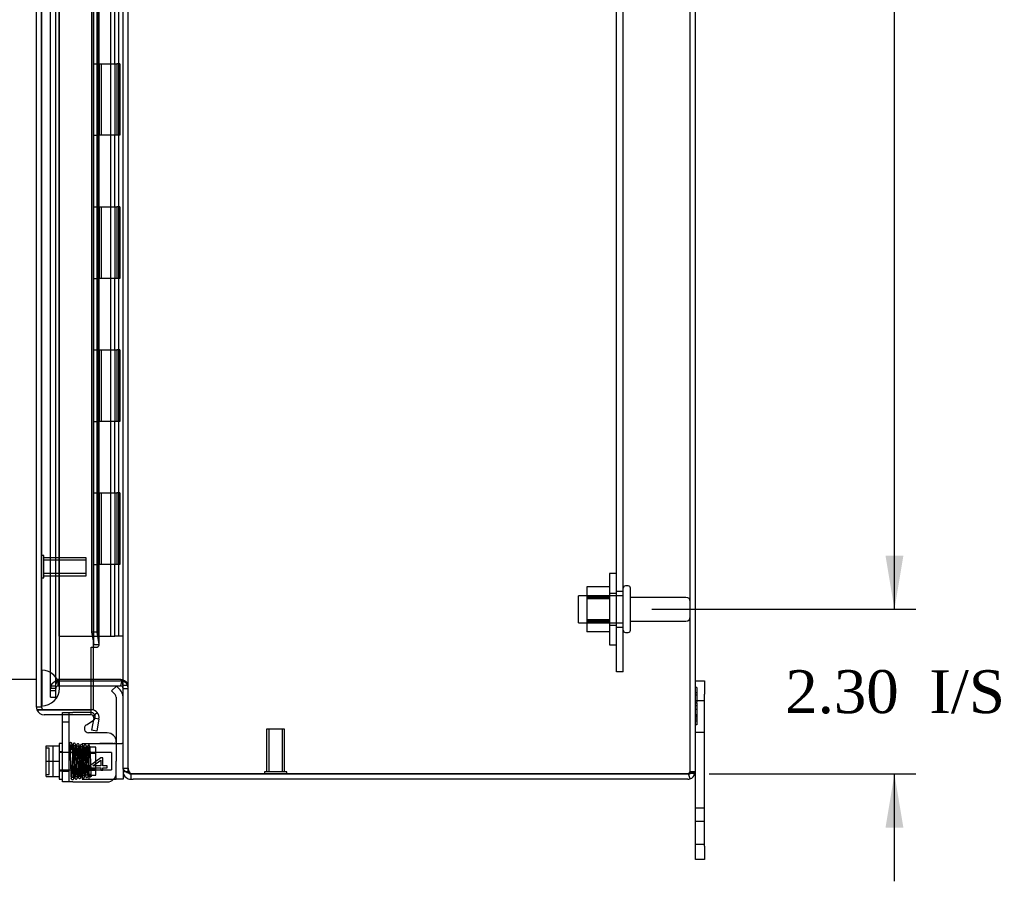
# Model space of a CAD drawing. Header units: inches. Extents: x 0 to 120, y -1 to 80.
# Tile 27 of 53: x 56 to 69, y 26 to 38. Entities that reach past the tile are written whole.
import ezdxf
from ezdxf.enums import TextEntityAlignment as Align
from ezdxf.lldxf.tags import DXFTag

# ---------------------------------------------------------------- set-up
doc = ezdxf.new("R2010")
doc.units = ezdxf.units.IN
doc.header["$MEASUREMENT"] = 0
for name, color, linetype in [('COM40675', 7, 'Continuous'), ('COM42667', 7, 'Continuous'), ('COM42780', 7, 'Continuous'), ('COM48468', 7, 'Continuous'), ('COM48473', 7, 'Continuous'), ('COM70220', 7, 'Continuous'), ('Default', 7, 'Continuous'), ('FET07720', 7, 'Continuous'), ('HNG10620-20B', 7, 'Continuous'), ('HNG10620-20C', 7, 'Continuous'), ('HNG10620-20P', 7, 'Continuous'), ('NTS166105', 7, 'Continuous'), ('SCC19011', 7, 'Continuous'), ('SPR20265', 7, 'Continuous'), ('STD26089', 7, 'Continuous'), ('STD26258', 7, 'Continuous'), ('WAF25035', 7, 'Continuous'), ('WAF25059', 7, 'Continuous')]:
    doc.layers.add(name, color=color, linetype=linetype)
doc.styles.add('SEACAD_Times_New_Roman', font='times.ttf')
tags = doc.linetypes.add('HIDDEN2', pattern=[0.1875, 0.125, -0.0625]).pattern_tags.tags
tags[6:7] = [DXFTag(74, 4), DXFTag(75, 0), DXFTag(340, '0'), DXFTag(46, 0.0), DXFTag(50, 0.0), DXFTag(44, 0.0), DXFTag(45, 0.0)]
tags[4:5] = [DXFTag(74, 4), DXFTag(75, 0), DXFTag(340, '0'), DXFTag(46, 0.0), DXFTag(50, 0.0), DXFTag(44, 0.0), DXFTag(45, 0.0)]
doc.dimstyles.new('HAMMOND_(STH_-_120x80)', dxfattribs={"dimtxt": 0.6, "dimasz": 0.75, "dimexe": 0.3, "dimexo": 0.3, "dimgap": 0.15, "dimtad": 0, "dimtih": 1, "dimtoh": 1, "dimzin": 0, "dimdsep": 46, "dimtxsty": 'SEACAD_Times_New_Roman', "dimblk1": '_SE_FILLED', "dimblk2": '_SE_FILLED', "dimsah": 1, "dimcen": 0.3, "dimadec": 0, "dimazin": 0, "dimtfac": 0.8, "dimtofl": 0, "dimtmove": 1, "dimatfit": 3, "dimfxl": 1, "dimtolj": 1, "dimtzin": 0, "dimarcsym": 0})

# ---------------------------------------------------------------- blocks, each defined once
blk = doc.blocks.new('SE3')
at = {"layer": 'COM40675', "color": 7, "linetype": 'HIDDEN2'}
for p, q in [((64.051, 28.95), (64.051, 49.95)), ((64.146, 28.95), (64.146, 49.95)), ((64.146, 30.075), (64.051, 30.075)), ((64.051, 29.575), (64.146, 29.575)), ((64.146, 28.95), (64.051, 28.95))]:
    blk.add_line(p, q, dxfattribs=at)
at = {"layer": 'COM42667', "color": 7, "linetype": 'HIDDEN2'}
for p, q in [((56.309, 28.347), (56.309, 28.381)), ((56.309, 28.381), (56.452, 28.381)), ((56.404, 27.411), (56.404, 28.381)), ((56.708, 28.381), (56.452, 28.381)), ((56.404, 28.247), (56.309, 28.247)), ((56.847, 27.747), (56.685, 27.632)), ((56.734, 27.638), (56.847, 27.717)), ((56.875, 27.747), (56.847, 27.747)), ((56.847, 27.717), (56.847, 27.638)), ((56.875, 27.638), (56.875, 27.747)), ((56.309, 27.559), (56.404, 27.559)), ((56.685, 27.632), (56.685, 27.607)), ((56.685, 27.607), (56.847, 27.607)), ((56.847, 27.638), (56.734, 27.638)), ((56.847, 27.607), (56.847, 27.574)), ((56.847, 27.574), (56.875, 27.574)), ((56.935, 27.638), (56.875, 27.638)), ((56.875, 27.574), (56.875, 27.607)), ((56.875, 27.607), (56.935, 27.607)), ((56.935, 27.607), (56.935, 27.638))]:
    blk.add_line(p, q, dxfattribs=at)
at = {"layer": 'COM42667', "color": 7, "linetype": 'Continuous'}
for p, q in [((56.309, 27.411), (56.309, 28.347)), ((56.643, 28.207), (56.74, 28.27)), ((56.935, 28.097), (56.675, 28.097)), ((56.452, 27.411), (56.309, 27.411)), ((56.452, 27.411), (56.935, 27.411))]:
    blk.add_line(p, q, dxfattribs=at)
at = {"layer": 'COM42667', "color": 7, "linetype": 'HIDDEN2'}
blk.add_arc((56.708, 28.321), 0.06, 302.8455, 90, dxfattribs=at)
at = {"layer": 'COM42667', "color": 7, "linetype": 'Continuous'}
for centre, radius, start, end in [((56.675, 28.157), 0.06, 122.8455, 270), ((56.935, 27.972), 0.125, 0, 90), ((56.935, 27.536), 0.125, 270, 0)]:
    blk.add_arc(centre, radius, start, end, dxfattribs=at)
at = {"layer": 'COM42780', "color": 7, "linetype": 'Continuous'}
for p, q in [((57.063, 28.749), (56.995, 28.682)), ((56.995, 28.682), (57.046, 28.632)), ((57.063, 28.749), (57.113, 28.699)), ((57.06, 28.598), (57.06, 27.7)), ((57.06, 27.45), (57.06, 27.7)), ((57.155, 27.558), (57.155, 27.45)), ((57.026, 27.45), (57.06, 27.45)), ((57.155, 27.45), (57.06, 27.45))]:
    blk.add_line(p, q, dxfattribs=at)
at = {"layer": 'COM42780', "color": 7, "linetype": 'HIDDEN2'}
for p, q in [((57.061, 28.564), (57.06, 28.564)), ((57.061, 28.505), (57.06, 28.505)), ((57.061, 28.564), (57.061, 28.505)), ((57.061, 28.505), (57.061, 28.476)), ((57.061, 28.476), (57.06, 28.476)), ((57.061, 28.364), (57.06, 28.364)), ((57.061, 28.476), (57.061, 28.314)), ((57.061, 28.314), (57.06, 28.314)), ((56.583, 27.95), (56.583, 27.45)), ((56.583, 27.95), (56.669, 27.95)), ((56.669, 27.95), (56.723, 27.95)), ((56.669, 27.95), (57.139, 27.95)), ((56.678, 27.95), (56.678, 27.45)), ((56.583, 27.825), (56.773, 27.825)), ((56.773, 27.806), (56.583, 27.806)), ((56.773, 27.895), (56.678, 27.895)), ((56.773, 27.505), (56.773, 27.895)), ((56.583, 27.593), (56.773, 27.593)), ((56.583, 27.575), (56.773, 27.575)), ((56.583, 27.45), (56.723, 27.45)), ((56.678, 27.505), (56.773, 27.505)), ((56.723, 27.45), (57.013, 27.45)), ((57.013, 27.45), (57.026, 27.45))]:
    blk.add_line(p, q, dxfattribs=at)
at = {"layer": 'COM42780', "color": 7, "linetype": 'Continuous'}
for radius in [0.048, 0.143]:
    blk.add_arc((57.012, 28.598), radius, 0, 45, dxfattribs=at)
at = {"layer": 'COM42780', "color": 7, "linetype": 'HIDDEN2'}
blk.add_ellipse((56.055, 28.2), major_axis=(14.322, 0), ratio=0.017455, start_param=-1.524085, end_param=-1.503851, dxfattribs=at)
for points, knots in [([(57.013, 27.95), (57.019, 27.95), (57.025, 27.95), (57.037, 27.951), (57.042, 27.951), (57.051, 27.952), (57.054, 27.953), (57.059, 27.955), (57.06, 27.957), (57.06, 27.958)], [0, 0, 0, 0, 0.25, 0.25, 0.5, 0.5, 0.75, 0.75, 1, 1, 1, 1]), ([(57.155, 27.958), (57.155, 27.955), (57.154, 27.953), (57.149, 27.95), (57.145, 27.95), (57.139, 27.95)], [0, 0, 0, 0, 0.5, 0.5, 1, 1, 1, 1])]:
    blk.add_open_spline(points, degree=3, knots=knots, dxfattribs=at)
at = {"layer": 'COM48468', "color": 7, "linetype": 'HIDDEN2'}
for p, q in [((65.083, 27.558), (65.083, 51.342)), ((57.227, 27.605), (57.227, 51.295)), ((56.142, 28.736), (56.142, 50.163)), ((56.214, 28.736), (56.214, 50.163)), ((56.252, 28.843), (56.25, 28.841)), ((56.25, 28.825), (56.252, 28.825)), ((56.25, 28.753), (56.25, 28.825)), ((56.712, 28.843), (56.252, 28.843)), ((56.252, 28.825), (56.252, 28.753)), ((56.252, 28.825), (56.712, 28.825)), ((57.126, 28.843), (57.141, 28.843)), ((57.14, 28.817), (57.141, 28.822)), ((57.155, 28.764), (57.227, 28.764)), ((56.214, 28.75), (56.142, 28.75)), ((56.142, 28.691), (56.142, 28.736)), ((56.214, 28.717), (56.142, 28.717)), ((56.142, 28.671), (56.142, 28.691)), ((56.142, 28.691), (56.214, 28.691)), ((56.142, 28.595), (56.142, 28.671)), ((56.214, 28.691), (56.214, 28.736)), ((56.214, 28.671), (56.214, 28.691)), ((56.214, 28.595), (56.214, 28.671)), ((56.25, 28.753), (56.252, 28.753)), ((56.252, 28.753), (56.712, 28.753)), ((57.155, 28.717), (57.227, 28.717)), ((56.142, 28.595), (56.214, 28.595)), ((57.155, 27.605), (57.227, 27.605)), ((57.189, 27.558), (57.227, 27.558)), ((57.227, 27.558), (57.227, 27.605)), ((65.123, 27.542), (65.073, 27.542)), ((65.083, 27.558), (65.155, 27.558))]:
    blk.add_line(p, q, dxfattribs=at)
at = {"layer": 'COM48468', "color": 7, "linetype": 'Continuous'}
for p, q in [((65.155, 27.558), (65.155, 51.342)), ((57.155, 27.605), (57.155, 38.379)), ((57.119, 28.843), (56.712, 28.843)), ((56.712, 28.825), (57.119, 28.825)), ((57.126, 28.843), (57.119, 28.843)), ((57.126, 28.752), (57.14, 28.817)), ((56.712, 28.753), (57.119, 28.753)), ((57.155, 27.605), (57.155, 27.558)), ((57.155, 27.558), (57.189, 27.558)), ((57.263, 27.522), (57.263, 27.45)), ((57.296, 27.522), (57.263, 27.522)), ((57.296, 27.522), (65.047, 27.522)), ((65.047, 27.522), (57.296, 27.522)), ((65.058, 27.522), (65.047, 27.522)), ((65.047, 27.522), (65.079, 27.522)), ((65.079, 27.454), (65.058, 27.522)), ((57.263, 27.45), (57.296, 27.45)), ((65.047, 27.45), (57.296, 27.45))]:
    blk.add_line(p, q, dxfattribs=at)
at = {"layer": 'COM48468', "color": 7, "linetype": 'HIDDEN2'}
for centre, radius, start, end in [((56.25, 28.717), 0.108, 90, 180), ((57.119, 28.717), 0.108, 0, 78.1804), ((56.25, 28.717), 0.036, 90, 180), ((57.346, 27.608), 0.119, 181.5142, 208.4277), ((57.263, 27.558), 0.036, 180, 233.0094), ((57.29, 27.574), 0.0541, 205.3564, 239.7725), ((65.047, 27.558), 0.036, 270, 287.8112), ((65.047, 27.558), 0.036, 287.8112, 328.1143), ((65.047, 27.558), 0.036, 328.1143, 0), ((65.272, 28.317), 0.802, 255.9388, 257.2036), ((65.272, 28.319), 0.804, 255.9807, 257.2507), ((65.272, 28.317), 0.802, 259.5851, 261.1938), ((65.272, 28.319), 0.804, 259.5621, 261.2208)]:
    blk.add_arc(centre, radius, start, end, dxfattribs=at)
at = {"layer": 'COM48468', "color": 7, "linetype": 'Continuous'}
for centre, radius, start, end in [((57.119, 28.717), 0.108, 78.1804, 90), ((57.004, 28.754), 0.151, 3.7357, 36.0605), ((57.119, 28.717), 0.036, 78.1804, 90), ((57.119, 28.717), 0.036, 0.0001, 78.1803), ((57.263, 27.558), 0.108, 180, 233.0094), ((57.29, 27.703), 0.178, 238.8374, 261.2659), ((57.263, 27.558), 0.036, 233.0094, 270), ((57.296, 27.622), 0.1, 250.5543, 270), ((65.047, 27.558), 0.108, 287.1113, 341.8777), ((65.272, 28.317), 0.802, 257.2036, 261.1938), ((65.272, 28.319), 0.804, 257.2507, 261.2208), ((65.047, 27.558), 0.108, 341.8777, 360), ((57.263, 27.558), 0.108, 233.0094, 270), ((65.047, 27.558), 0.108, 270, 287.1113)]:
    blk.add_arc(centre, radius, start, end, dxfattribs=at)
at = {"layer": 'COM48468', "color": 7, "linetype": 'HIDDEN2'}
for start_param, end_param in [(1.570796, 1.88166), (2.585083, 3.141593)]:
    blk.add_ellipse((65.047, 27.558), major_axis=(-0.036, 0), ratio=0.996907, start_param=start_param, end_param=end_param, dxfattribs=at)
at = {"layer": 'COM48468', "color": 7, "linetype": 'Continuous'}
blk.add_ellipse((65.047, 27.558), major_axis=(-0.108, 0), ratio=0.996907, start_param=2.825298, end_param=3.141593, dxfattribs=at)
at = {"layer": 'COM48468', "color": 7, "linetype": 'HIDDEN2'}
for points, knots in [([(56.142, 28.75), (56.142, 28.757), (56.145, 28.765), (56.156, 28.78), (56.164, 28.788), (56.184, 28.803), (56.196, 28.81), (56.222, 28.826), (56.236, 28.833), (56.25, 28.841)], [0, 0, 0, 0, 0.25, 0.25, 0.5, 0.5, 0.75, 0.75, 1, 1, 1, 1]), ([(56.214, 28.75), (56.214, 28.765), (56.218, 28.78), (56.231, 28.81), (56.241, 28.826), (56.25, 28.841)], [0, 0, 0, 0, 0.5, 0.5, 1, 1, 1, 1]), ([(57.227, 28.764), (57.227, 28.77), (57.225, 28.777), (57.217, 28.79), (57.211, 28.797), (57.195, 28.81), (57.186, 28.816), (57.165, 28.83), (57.153, 28.836), (57.141, 28.843)], [0, 0, 0, 0, 0.25, 0.25, 0.5, 0.5, 0.75, 0.75, 1, 1, 1, 1]), ([(57.155, 27.605), (57.155, 27.596), (57.159, 27.587), (57.174, 27.569), (57.185, 27.56), (57.198, 27.551)], [0, 0, 0, 0, 0.5, 0.5, 1, 1, 1, 1]), ([(65.078, 27.539), (65.076, 27.541), (65.075, 27.542), (65.07, 27.542), (65.068, 27.541), (65.064, 27.537), (65.062, 27.534), (65.06, 27.529), (65.059, 27.526), (65.058, 27.523)], [0, 0, 0, 0, 0.25, 0.25, 0.5, 0.5, 0.75, 0.75, 1, 1, 1, 1])]:
    blk.add_open_spline(points, degree=3, knots=knots, dxfattribs=at)
at = {"layer": 'COM48468', "color": 7, "linetype": 'Continuous'}
for points, knots in [([(57.198, 27.551), (57.185, 27.56), (57.174, 27.569), (57.159, 27.587), (57.155, 27.596), (57.155, 27.605)], [0, 0, 0, 0, 0.5, 0.5, 1, 1, 1, 1]), ([(65.15, 27.524), (65.149, 27.528), (65.147, 27.53), (65.144, 27.535), (65.142, 27.537), (65.137, 27.54), (65.135, 27.541), (65.129, 27.542), (65.126, 27.542), (65.115, 27.542), (65.108, 27.54), (65.096, 27.536), (65.092, 27.534), (65.085, 27.529), (65.081, 27.526), (65.079, 27.522)], [0, 0, 0, 0, 0.125, 0.125, 0.25, 0.25, 0.375, 0.375, 0.5, 0.5, 0.75, 0.75, 0.875, 0.875, 1, 1, 1, 1])]:
    blk.add_open_spline(points, degree=3, knots=knots, dxfattribs=at)
at = {"layer": 'COM48473', "color": 7, "linetype": 'HIDDEN2'}
for p, q in [((56.74, 50.057), (56.74, 28.843)), ((56.748, 29.323), (56.748, 49.577)), ((56.017, 28.455), (56.017, 28.909)), ((56.74, 28.825), (56.74, 28.753)), ((56.017, 28.455), (55.945, 28.455))]:
    blk.add_line(p, q, dxfattribs=at)
at = {"layer": 'COM48473', "color": 7, "linetype": 'Continuous'}
for p, q in [((55.945, 28.455), (55.945, 43.748)), ((56.717, 38.861), (56.717, 29.502)), ((56.788, 38.861), (56.788, 29.502)), ((56.82, 29.323), (56.82, 38.861)), ((56.788, 29.502), (56.717, 29.502)), ((56.717, 29.502), (56.747, 29.33)), ((56.788, 29.502), (56.818, 29.33)), ((56.747, 29.33), (56.818, 29.33)), ((56.712, 28.419), (56.712, 29.294)), ((56.712, 29.294), (56.74, 29.294)), ((56.74, 29.294), (56.795, 29.294)), ((56.74, 28.843), (56.74, 28.825)), ((56.74, 28.753), (56.74, 28.419)), ((55.951, 28.419), (56.053, 28.419)), ((56.053, 28.419), (55.951, 28.419)), ((56.712, 28.419), (56.053, 28.419)), ((56.053, 28.419), (56.712, 28.419)), ((56.712, 28.347), (56.053, 28.347)), ((56.74, 28.419), (56.712, 28.419)), ((56.712, 28.347), (56.712, 28.419)), ((56.74, 28.334), (56.795, 28.381)), ((56.747, 28.305), (56.717, 28.135)), ((56.747, 28.305), (56.818, 28.292)), ((56.818, 28.292), (56.788, 28.122)), ((56.788, 28.122), (56.717, 28.135))]:
    blk.add_line(p, q, dxfattribs=at)
for centre, radius, start, end in [((56.694, 29.323), 0.0534, 327.5781, 351.6598), ((56.694, 29.323), 0.0534, 359.7664, 7.3735), ((56.053, 28.455), 0.108, 180, 199.4712), ((56.053, 28.455), 0.108, 199.4712, 270), ((56.712, 28.311), 0.108, 40, 90), ((56.712, 28.311), 0.036, 40, 90), ((56.712, 28.311), 0.108, 350.0001, 39.9999), ((56.712, 28.311), 0.036, 350, 40)]:
    blk.add_arc(centre, radius, start, end, dxfattribs=at)
at = {"layer": 'COM48473', "color": 7, "linetype": 'HIDDEN2'}
blk.add_arc((56.053, 28.455), 0.036, 180, 270, dxfattribs=at)
at = {"layer": 'COM48473', "color": 7, "linetype": 'Continuous'}
blk.add_ellipse((56.053, 28.455), major_axis=(0.108, 0), ratio=0.997813, start_param=3.141593, end_param=3.48143, dxfattribs=at)
at = {"layer": 'COM48473', "color": 7, "linetype": 'HIDDEN2'}
blk.add_ellipse((56.053, 28.455), major_axis=(0.036, 0), ratio=0.997813, start_param=3.141593, end_param=4.712389, dxfattribs=at)
at = {"layer": 'COM48473', "color": 7, "linetype": 'Continuous'}
blk.add_open_spline([(56.795, 29.294), (56.805, 29.3), (56.812, 29.306), (56.82, 29.318), (56.821, 29.324), (56.818, 29.33)], degree=3, knots=[0, 0, 0, 0, 0.5, 0.5, 1, 1, 1, 1], dxfattribs=at)
at = {"layer": 'COM70220', "color": 7, "linetype": 'HIDDEN2'}
for p, q in [((56.017, 28.972), (56.017, 49.927)), ((56.018, 28.972), (56.018, 49.927)), ((56.019, 28.972), (56.019, 49.927)), ((56.021, 28.972), (56.021, 49.927)), ((56.267, 28.972), (56.267, 49.927)), ((56.017, 28.909), (56.017, 28.972)), ((56.018, 28.473), (56.018, 28.972)), ((56.018, 28.971), (56.019, 28.971)), ((56.019, 28.473), (56.019, 28.972)), ((56.019, 28.971), (56.021, 28.722)), ((56.021, 28.722), (56.021, 28.972)), ((56.267, 28.722), (56.267, 28.972)), ((56.021, 28.722), (56.019, 28.473)), ((56.019, 28.473), (56.018, 28.473))]:
    blk.add_line(p, q, dxfattribs=at)
for start, end in [(0, 90), (270, 0)]:
    blk.add_arc((56.017, 28.722), 0.25, start, end, dxfattribs=at)
at = {"layer": 'FET07720', "color": 7, "linetype": 'Continuous'}
for p, q in [((65.155, 28.825), (65.28, 28.825)), ((65.28, 28.825), (65.28, 28.637)), ((65.28, 26.512), (65.28, 28.637)), ((65.155, 26.512), (65.155, 27.558)), ((65.155, 26.325), (65.155, 26.512)), ((65.28, 26.512), (65.28, 26.325)), ((65.28, 26.325), (65.155, 26.325))]:
    blk.add_line(p, q, dxfattribs=at)
at = {"layer": 'FET07720', "color": 7, "linetype": 'HIDDEN2'}
for p, q in [((65.175, 28.732), (65.155, 28.732)), ((65.175, 28.654), (65.155, 28.654)), ((65.175, 28.625), (65.155, 28.625)), ((65.175, 28.732), (65.175, 28.519)), ((65.28, 28.543), (65.155, 28.543)), ((65.175, 28.519), (65.155, 28.519)), ((65.175, 28.512), (65.155, 28.512)), ((65.175, 28.512), (65.175, 28.422)), ((65.175, 28.473), (65.155, 28.473)), ((65.175, 28.422), (65.155, 28.422)), ((65.175, 28.348), (65.155, 28.348)), ((65.175, 28.422), (65.175, 28.21)), ((65.175, 28.342), (65.155, 28.342)), ((65.175, 28.328), (65.155, 28.328)), ((65.175, 28.316), (65.155, 28.316)), ((65.175, 28.287), (65.155, 28.287)), ((65.175, 28.262), (65.155, 28.262)), ((65.175, 28.21), (65.155, 28.21)), ((65.155, 28.106), (65.28, 28.106)), ((65.28, 27.043), (65.155, 27.043)), ((65.28, 26.856), (65.155, 26.856)), ((65.155, 26.543), (65.28, 26.543))]:
    blk.add_line(p, q, dxfattribs=at)
at = {"layer": 'HNG10620-20B', "color": 7, "linetype": 'HIDDEN2'}
for p, q in [((57.095, 29.45), (57.095, 49.45)), ((56.983, 37.45), (56.983, 38.45)), ((57.041, 37.45), (57.041, 38.45)), ((56.8, 37.45), (57.041, 37.45)), ((57.046, 37.45), (57.069, 37.45)), ((57.111, 37.45), (57.069, 37.45)), ((57.069, 37.45), (57.069, 36.45)), ((57.111, 37.45), (57.111, 36.45)), ((57.041, 36.45), (56.8, 36.45)), ((56.983, 35.45), (56.983, 36.45)), ((57.041, 35.45), (57.041, 36.45)), ((57.069, 36.45), (57.046, 36.45)), ((57.111, 36.45), (57.069, 36.45)), ((56.8, 35.45), (57.041, 35.45)), ((57.046, 35.45), (57.069, 35.45)), ((57.111, 35.45), (57.069, 35.45)), ((57.069, 35.45), (57.069, 34.45)), ((57.111, 35.45), (57.111, 34.45)), ((57.041, 34.45), (56.8, 34.45)), ((56.983, 33.45), (56.983, 34.45)), ((57.041, 33.45), (57.041, 34.45)), ((57.069, 34.45), (57.046, 34.45)), ((57.111, 34.45), (57.069, 34.45)), ((56.8, 33.45), (57.041, 33.45)), ((57.046, 33.45), (57.069, 33.45)), ((57.111, 33.45), (57.069, 33.45)), ((57.069, 33.45), (57.069, 32.45)), ((57.111, 33.45), (57.111, 32.45)), ((57.041, 32.45), (56.8, 32.45)), ((56.983, 31.45), (56.983, 32.45)), ((57.041, 31.45), (57.041, 32.45)), ((57.069, 32.45), (57.046, 32.45)), ((57.111, 32.45), (57.069, 32.45)), ((56.8, 31.45), (57.041, 31.45)), ((57.046, 31.45), (57.069, 31.45)), ((57.111, 31.45), (57.069, 31.45)), ((57.069, 31.45), (57.069, 30.45)), ((57.111, 31.45), (57.111, 30.45)), ((57.041, 30.45), (56.8, 30.45)), ((56.983, 29.45), (56.983, 30.45)), ((57.041, 29.45), (57.041, 30.45)), ((57.069, 30.45), (57.046, 30.45)), ((57.111, 30.45), (57.069, 30.45)), ((56.8, 29.45), (57.041, 29.45)), ((57.086, 29.45), (57.041, 29.45)), ((57.095, 29.45), (57.086, 29.45)), ((57.155, 29.45), (57.095, 29.45))]:
    blk.add_line(p, q, dxfattribs=at)
at = {"layer": 'HNG10620-20C', "color": 7, "linetype": 'HIDDEN2'}
for p, q in [((56.26, 49.45), (56.26, 29.45)), ((56.8, 49.45), (56.8, 29.45)), ((56.74, 37.45), (56.8, 37.45)), ((56.822, 37.45), (56.822, 36.45)), ((56.822, 37.45), (57.046, 37.45)), ((56.85, 37.45), (56.85, 36.45)), ((56.987, 36.45), (56.987, 37.45)), ((57.047, 36.45), (57.047, 37.45)), ((56.74, 36.45), (56.8, 36.45)), ((57.046, 36.45), (56.822, 36.45)), ((56.74, 35.45), (56.8, 35.45)), ((56.822, 35.45), (56.822, 34.45)), ((56.822, 35.45), (57.046, 35.45)), ((56.85, 35.45), (56.85, 34.45)), ((56.987, 34.45), (56.987, 35.45)), ((57.047, 34.45), (57.047, 35.45)), ((56.74, 34.45), (56.8, 34.45)), ((57.046, 34.45), (56.822, 34.45)), ((56.74, 33.45), (56.8, 33.45)), ((56.822, 33.45), (56.822, 32.45)), ((56.822, 33.45), (57.046, 33.45)), ((56.85, 33.45), (56.85, 32.45)), ((56.987, 32.45), (56.987, 33.45)), ((57.047, 32.45), (57.047, 33.45)), ((56.74, 32.45), (56.8, 32.45)), ((57.046, 32.45), (56.822, 32.45)), ((56.74, 31.45), (56.8, 31.45)), ((56.822, 31.45), (56.822, 30.45)), ((56.822, 31.45), (57.046, 31.45)), ((56.85, 31.45), (56.85, 30.45)), ((56.987, 30.45), (56.987, 31.45)), ((57.047, 30.45), (57.047, 31.45)), ((56.74, 30.45), (56.8, 30.45)), ((57.046, 30.45), (56.822, 30.45)), ((56.26, 29.45), (56.711, 29.45)), ((56.711, 29.45), (56.8, 29.45))]:
    blk.add_line(p, q, dxfattribs=at)
at = {"layer": 'HNG10620-20P', "color": 7, "linetype": 'HIDDEN2'}
blk.add_line((56.987, 29.45), (56.987, 49.011), dxfattribs=at)
at = {"layer": 'NTS166105', "color": 7, "linetype": 'HIDDEN2'}
for p, q in [((63.635, 30.139), (63.635, 29.996)), ((63.955, 30.139), (63.635, 30.139)), ((63.955, 30.012), (63.635, 30.012)), ((63.635, 29.996), (63.635, 29.678)), ((63.955, 29.996), (63.635, 29.996)), ((63.955, 29.978), (63.635, 29.978)), ((63.955, 29.97), (63.635, 29.97)), ((63.635, 29.678), (63.635, 29.509)), ((63.955, 29.678), (63.635, 29.678)), ((63.635, 29.671), (63.955, 29.671)), ((63.955, 29.654), (63.635, 29.654)), ((63.955, 29.637), (63.635, 29.637)), ((63.955, 29.509), (63.635, 29.509))]:
    blk.add_line(p, q, dxfattribs=at)
at = {"layer": 'SCC19011', "color": 7, "linetype": 'Continuous'}
for p, q in [((56.083, 27.915), (56.264, 27.915)), ((56.083, 27.7), (56.083, 27.915)), ((56.083, 27.7), (56.264, 27.7)), ((56.083, 27.485), (56.083, 27.7)), ((56.083, 27.485), (56.264, 27.485))]:
    blk.add_line(p, q, dxfattribs=at)
at = {"layer": 'SCC19011', "color": 7, "linetype": 'HIDDEN2'}
for p, q in [((56.123, 27.884), (56.093, 27.884)), ((56.123, 27.515), (56.123, 27.884)), ((56.178, 27.485), (56.178, 27.915)), ((56.996, 27.822), (56.264, 27.822)), ((56.996, 27.822), (56.996, 27.578)), ((56.264, 27.578), (56.996, 27.578)), ((56.093, 27.515), (56.123, 27.515))]:
    blk.add_line(p, q, dxfattribs=at)
for points in [[(56.093, 27.884), (56.091, 27.884), (56.088, 27.885), (56.084, 27.889), (56.083, 27.892), (56.083, 27.894)], [(56.083, 27.505), (56.083, 27.508), (56.084, 27.51), (56.088, 27.514), (56.091, 27.515), (56.093, 27.515)]]:
    blk.add_open_spline(points, degree=3, knots=[0, 0, 0, 0, 0.5, 0.5, 1, 1, 1, 1], dxfattribs=at)
at = {"layer": 'SPR20265', "color": 7, "linetype": 'HIDDEN2'}
blk.add_circle((56.699, 27.5), 0.0175, dxfattribs=at)
blk.add_ellipse((56.418, 27.872), major_axis=(-0.0175, 0), ratio=0.707107, dxfattribs=at)
for points, knots in [([(56.466, 27.462), (56.466, 27.465), (56.465, 27.469), (56.463, 27.49), (56.461, 27.518), (56.46, 27.55), (56.458, 27.584), (56.457, 27.626), (56.455, 27.673), (56.454, 27.723), (56.452, 27.767), (56.451, 27.813), (56.449, 27.863), (56.447, 27.9), (56.445, 27.923), (56.444, 27.938), (56.44, 27.949), (56.44, 27.953), (56.433, 27.958), (56.429, 27.96), (56.424, 27.96), (56.42, 27.96), (56.415, 27.957), (56.41, 27.951), (56.406, 27.938), (56.403, 27.913), (56.401, 27.889), (56.401, 27.873)], [0, 0, 0, 0, 0.058886, 0.113754, 0.164586, 0.211327, 0.253958, 0.292457, 0.356882, 0.40463, 0.446661, 0.498039, 0.559019, 0.629755, 0.667415, 0.700106, 0.748724, 0.77491, 0.780813, 0.787745, 0.796421, 0.802106, 0.810897, 0.838544, 0.879537, 0.933478, 1, 1, 1, 1]), ([(56.493, 27.931), (56.493, 27.934), (56.492, 27.94), (56.486, 27.948), (56.479, 27.952), (56.472, 27.952), (56.466, 27.95), (56.463, 27.948), (56.46, 27.945), (56.459, 27.943), (56.458, 27.94), (56.457, 27.937), (56.457, 27.936), (56.457, 27.935)], [0, 0, 0, 0, 0.188415, 0.363228, 0.51473, 0.638547, 0.747394, 0.797104, 0.843325, 0.886161, 0.926011, 0.96361, 1, 1, 1, 1]), ([(56.492, 27.935), (56.492, 27.933), (56.492, 27.931), (56.49, 27.927), (56.488, 27.923), (56.485, 27.92), (56.482, 27.918), (56.477, 27.917), (56.471, 27.917), (56.465, 27.919), (56.461, 27.923), (56.458, 27.928), (56.458, 27.93), (56.458, 27.931)], [0, 0, 0, 0, 0.057828, 0.117981, 0.179096, 0.239678, 0.298465, 0.35472, 0.462169, 0.58034, 0.709431, 0.848684, 1, 1, 1, 1]), ([(56.506, 27.927), (56.506, 27.925), (56.505, 27.921), (56.503, 27.902), (56.501, 27.867), (56.499, 27.816), (56.497, 27.764), (56.495, 27.719), (56.494, 27.682), (56.493, 27.65), (56.492, 27.619), (56.49, 27.585), (56.489, 27.551), (56.487, 27.519), (56.486, 27.495), (56.485, 27.483), (56.486, 27.479), (56.486, 27.48), (56.494, 27.486), (56.502, 27.486), (56.509, 27.484), (56.514, 27.48), (56.514, 27.481), (56.513, 27.491), (56.512, 27.51), (56.511, 27.538), (56.509, 27.565), (56.508, 27.599), (56.506, 27.642), (56.505, 27.693), (56.503, 27.751), (56.501, 27.812), (56.498, 27.87), (56.496, 27.907), (56.494, 27.927), (56.493, 27.932), (56.493, 27.934)], [0, 0, 0, 0, 0.030222, 0.058813, 0.11093, 0.156534, 0.195616, 0.228164, 0.254139, 0.274705, 0.297423, 0.323615, 0.353246, 0.386243, 0.422024, 0.452049, 0.473417, 0.486403, 0.493845, 0.506089, 0.514063, 0.522411, 0.54085, 0.561347, 0.605177, 0.628563, 0.653039, 0.68107, 0.713444, 0.750156, 0.791241, 0.836734, 0.88662, 0.940966, 0.969918, 1, 1, 1, 1]), ([(56.542, 27.927), (56.542, 27.928), (56.542, 27.931), (56.54, 27.935), (56.538, 27.938), (56.535, 27.941), (56.531, 27.943), (56.526, 27.944), (56.52, 27.944), (56.514, 27.941), (56.509, 27.936), (56.506, 27.93), (56.506, 27.926), (56.506, 27.924)], [0, 0, 0, 0, 0.057064, 0.117028, 0.178564, 0.240253, 0.300887, 0.359706, 0.473677, 0.597633, 0.728878, 0.863282, 1, 1, 1, 1]), ([(56.616, 27.487), (56.615, 27.49), (56.614, 27.494), (56.612, 27.514), (56.61, 27.55), (56.608, 27.601), (56.606, 27.65), (56.605, 27.693), (56.603, 27.729), (56.602, 27.759), (56.601, 27.789), (56.6, 27.82), (56.598, 27.852), (56.597, 27.882), (56.595, 27.904), (56.593, 27.918), (56.59, 27.926), (56.588, 27.931), (56.579, 27.937), (56.568, 27.937), (56.554, 27.923), (56.555, 27.906), (56.551, 27.874), (56.55, 27.835), (56.548, 27.793), (56.546, 27.753), (56.545, 27.704), (56.543, 27.648), (56.54, 27.59), (56.538, 27.535), (56.536, 27.501), (56.534, 27.483), (56.533, 27.48), (56.533, 27.478)], [0, 0, 0, 0, 0.030201, 0.058768, 0.1108, 0.156226, 0.194981, 0.227009, 0.252235, 0.272673, 0.295591, 0.321665, 0.350958, 0.383519, 0.418097, 0.446454, 0.467135, 0.480122, 0.488714, 0.50385, 0.523249, 0.563385, 0.607116, 0.65456, 0.682023, 0.713983, 0.750415, 0.791329, 0.836739, 0.886604, 0.940955, 0.969916, 1, 1, 1, 1]), ([(56.436, 27.872), (56.436, 27.886), (56.437, 27.907), (56.437, 27.923), (56.435, 27.927), (56.432, 27.926), (56.426, 27.925), (56.42, 27.925), (56.415, 27.928), (56.413, 27.929), (56.411, 27.932), (56.41, 27.932), (56.41, 27.925), (56.411, 27.91), (56.413, 27.887), (56.414, 27.851), (56.416, 27.804), (56.417, 27.76), (56.419, 27.716), (56.42, 27.667), (56.422, 27.62), (56.424, 27.579), (56.425, 27.545), (56.426, 27.514), (56.428, 27.487), (56.43, 27.466), (56.431, 27.462), (56.432, 27.46)], [0, 0, 0, 0, 0.068755, 0.122063, 0.160475, 0.184858, 0.19218, 0.20504, 0.211292, 0.21409, 0.217964, 0.246599, 0.29792, 0.332351, 0.36993, 0.438399, 0.497716, 0.547673, 0.588909, 0.638859, 0.704906, 0.744034, 0.787187, 0.834371, 0.885581, 0.940789, 1, 1, 1, 1]), ([(56.455, 27.932), (56.455, 27.927), (56.453, 27.911), (56.451, 27.874), (56.449, 27.832), (56.448, 27.79), (56.446, 27.751), (56.445, 27.719), (56.444, 27.692), (56.443, 27.666), (56.442, 27.636), (56.441, 27.602), (56.44, 27.563), (56.438, 27.524), (56.436, 27.49), (56.435, 27.474), (56.434, 27.469)], [0.0973841, 0.0973841, 0.0973841, 0.0973841, 0.185449, 0.2641987, 0.3336814, 0.3938522, 0.4447346, 0.486325, 0.5186306, 0.547929, 0.5858766, 0.6327184, 0.688461, 0.7530945, 0.8265759, 0.9088675, 0.9088675, 0.9088675, 0.9088675]), ([(56.458, 27.932), (56.458, 27.93), (56.459, 27.925), (56.461, 27.904), (56.463, 27.868), (56.465, 27.815), (56.467, 27.763), (56.469, 27.716), (56.47, 27.679), (56.471, 27.646), (56.472, 27.615), (56.474, 27.582), (56.475, 27.547), (56.477, 27.514), (56.479, 27.488), (56.48, 27.472), (56.483, 27.462), (56.485, 27.458), (56.492, 27.452), (56.5, 27.45), (56.508, 27.453), (56.515, 27.46), (56.518, 27.469), (56.52, 27.482), (56.522, 27.51), (56.524, 27.55), (56.526, 27.592), (56.527, 27.634), (56.529, 27.685), (56.531, 27.743), (56.533, 27.804), (56.536, 27.862), (56.538, 27.899), (56.54, 27.919), (56.541, 27.923), (56.541, 27.925)], [0, 0, 0, 0, 0.030535, 0.059405, 0.111974, 0.15791, 0.197235, 0.229914, 0.255949, 0.276523, 0.299074, 0.324905, 0.354038, 0.386523, 0.421968, 0.452322, 0.474601, 0.488811, 0.496452, 0.508992, 0.518013, 0.527439, 0.546664, 0.567186, 0.610887, 0.658299, 0.685271, 0.716798, 0.752855, 0.793424, 0.83844, 0.887864, 0.941665, 0.970292, 1, 1, 1, 1]), ([(56.469, 27.466), (56.469, 27.471), (56.471, 27.488), (56.473, 27.523), (56.475, 27.562), (56.476, 27.601), (56.477, 27.636), (56.478, 27.666), (56.479, 27.692), (56.48, 27.719), (56.481, 27.751), (56.483, 27.789), (56.484, 27.831), (56.486, 27.872), (56.488, 27.908), (56.489, 27.923), (56.49, 27.927)], [0.0927332, 0.0927332, 0.0927332, 0.0927332, 0.1761712, 0.2504479, 0.3156064, 0.371681, 0.418724, 0.4567876, 0.486152, 0.5185085, 0.5601176, 0.6109353, 0.6708861, 0.7398977, 0.8178183, 0.9045709, 0.9045709, 0.9045709, 0.9045709]), ([(56.541, 27.924), (56.54, 27.921), (56.54, 27.918), (56.535, 27.912), (56.528, 27.909), (56.521, 27.909), (56.515, 27.912), (56.51, 27.916), (56.508, 27.921), (56.507, 27.924), (56.507, 27.926), (56.507, 27.927)], [0, 0, 0, 0, 0.185334, 0.353361, 0.498143, 0.618697, 0.730532, 0.833218, 0.922973, 0.962918, 1, 1, 1, 1]), ([(56.507, 27.924), (56.508, 27.923), (56.509, 27.921), (56.511, 27.899), (56.513, 27.864), (56.515, 27.824), (56.516, 27.784), (56.518, 27.747), (56.519, 27.716), (56.52, 27.69), (56.521, 27.665), (56.522, 27.638), (56.523, 27.605), (56.524, 27.569), (56.526, 27.532), (56.528, 27.499), (56.53, 27.477), (56.531, 27.475), (56.532, 27.475)], [0.0263062, 0.0263062, 0.0263062, 0.0263062, 0.0964144, 0.1837941, 0.2621751, 0.3314697, 0.3916489, 0.4426991, 0.4846088, 0.5173425, 0.5463997, 0.5840634, 0.630763, 0.6865267, 0.7513324, 0.8251609, 0.9080575, 0.9827694, 0.9827694, 0.9827694, 0.9827694]), ([(56.567, 27.479), (56.566, 27.48), (56.565, 27.482), (56.563, 27.502), (56.561, 27.533), (56.559, 27.57), (56.558, 27.605), (56.557, 27.638), (56.556, 27.665), (56.555, 27.69), (56.554, 27.716), (56.553, 27.747), (56.551, 27.784), (56.55, 27.825), (56.548, 27.866), (56.546, 27.902), (56.544, 27.926), (56.542, 27.928), (56.542, 27.928)], [0.0214583, 0.0214583, 0.0214583, 0.0214583, 0.0900776, 0.171679, 0.2446441, 0.3089055, 0.3643544, 0.4108884, 0.4484727, 0.4774941, 0.5102117, 0.5521498, 0.6033253, 0.663792, 0.7336191, 0.8128873, 0.901623, 0.9779387, 0.9779387, 0.9779387, 0.9779387]), ([(56.567, 27.475), (56.568, 27.477), (56.569, 27.481), (56.571, 27.499), (56.573, 27.531), (56.575, 27.579), (56.577, 27.628), (56.578, 27.671), (56.58, 27.707), (56.581, 27.738), (56.582, 27.768), (56.583, 27.8), (56.585, 27.833), (56.586, 27.864), (56.587, 27.889), (56.589, 27.904), (56.589, 27.908), (56.588, 27.908), (56.585, 27.905), (56.581, 27.902), (56.574, 27.901), (56.567, 27.903), (56.563, 27.906), (56.559, 27.909), (56.561, 27.902), (56.562, 27.88), (56.564, 27.843), (56.565, 27.804), (56.567, 27.764), (56.569, 27.716), (56.571, 27.662), (56.573, 27.604), (56.575, 27.548), (56.578, 27.512), (56.579, 27.492), (56.58, 27.487), (56.581, 27.485)], [0, 0, 0, 0, 0.030563, 0.059462, 0.112122, 0.158231, 0.19786, 0.231012, 0.257723, 0.278578, 0.30082, 0.326606, 0.355864, 0.388533, 0.424473, 0.456436, 0.479543, 0.49409, 0.498395, 0.50165, 0.512269, 0.519777, 0.527789, 0.536297, 0.565706, 0.609329, 0.656857, 0.684377, 0.716297, 0.752613, 0.793333, 0.838416, 0.887856, 0.941654, 0.970281, 1, 1, 1, 1]), ([(56.605, 27.906), (56.604, 27.901), (56.603, 27.886), (56.601, 27.853), (56.599, 27.817), (56.598, 27.782), (56.596, 27.751), (56.595, 27.724), (56.594, 27.701), (56.594, 27.676), (56.592, 27.647), (56.591, 27.613), (56.59, 27.575), (56.588, 27.539), (56.586, 27.507), (56.584, 27.494), (56.584, 27.491)], [0.0919733, 0.0919733, 0.0919733, 0.0919733, 0.1749173, 0.2487968, 0.3136529, 0.3694659, 0.4162057, 0.4538991, 0.4829799, 0.5157574, 0.5577116, 0.6087994, 0.6689953, 0.7382724, 0.8165868, 0.9038254, 0.9038254, 0.9038254, 0.9038254]), ([(56.643, 27.91), (56.642, 27.913), (56.642, 27.918), (56.636, 27.926), (56.628, 27.929), (56.621, 27.929), (56.615, 27.927), (56.61, 27.922), (56.607, 27.917), (56.607, 27.913), (56.607, 27.911)], [0, 0, 0, 0, 0.159811, 0.317961, 0.462729, 0.589122, 0.709493, 0.821101, 0.918775, 1, 1, 1, 1]), ([(56.607, 27.909), (56.608, 27.908), (56.609, 27.906), (56.611, 27.891), (56.613, 27.862), (56.615, 27.816), (56.617, 27.771), (56.618, 27.73), (56.62, 27.696), (56.621, 27.666), (56.622, 27.637), (56.623, 27.604), (56.625, 27.57), (56.627, 27.537), (56.628, 27.511), (56.63, 27.494), (56.633, 27.486), (56.635, 27.481), (56.638, 27.478), (56.643, 27.475), (56.649, 27.474), (56.656, 27.475), (56.663, 27.48), (56.667, 27.487), (56.669, 27.497), (56.671, 27.519), (56.673, 27.553), (56.675, 27.589), (56.677, 27.625), (56.678, 27.67), (56.68, 27.723), (56.683, 27.779), (56.685, 27.833), (56.688, 27.88), (56.689, 27.893), (56.691, 27.899)], [0, 0, 0, 0, 0.030464, 0.059273, 0.111733, 0.157579, 0.196823, 0.229419, 0.255371, 0.275981, 0.299121, 0.326112, 0.356987, 0.391797, 0.430051, 0.462537, 0.486047, 0.500567, 0.504587, 0.50775, 0.517183, 0.523534, 0.530723, 0.547563, 0.568029, 0.611848, 0.659236, 0.686085, 0.717503, 0.753468, 0.793956, 0.838898, 0.888255, 0.941986, 1, 1, 1, 1]), ([(56.642, 27.911), (56.641, 27.91), (56.641, 27.907), (56.64, 27.903), (56.638, 27.9), (56.634, 27.896), (56.628, 27.894), (56.621, 27.894), (56.615, 27.896), (56.611, 27.9), (56.608, 27.905), (56.608, 27.908), (56.608, 27.91)], [0, 0, 0, 0, 0.067072, 0.136537, 0.206748, 0.275983, 0.405419, 0.522779, 0.643733, 0.765986, 0.885184, 1, 1, 1, 1]), ([(56.618, 27.485), (56.619, 27.489), (56.621, 27.503), (56.623, 27.536), (56.625, 27.574), (56.626, 27.612), (56.627, 27.647), (56.629, 27.676), (56.629, 27.701), (56.63, 27.724), (56.631, 27.75), (56.633, 27.782), (56.634, 27.816), (56.636, 27.852), (56.638, 27.883), (56.639, 27.898), (56.64, 27.902)], [0.0986552, 0.0986552, 0.0986552, 0.0986552, 0.1875625, 0.2669227, 0.3367819, 0.397247, 0.4484038, 0.4903163, 0.523012, 0.5519952, 0.5895289, 0.6360053, 0.6913911, 0.7555815, 0.8284727, 0.9099998, 0.9099998, 0.9099998, 0.9099998]), ([(56.656, 27.902), (56.655, 27.899), (56.654, 27.894), (56.652, 27.873), (56.65, 27.839), (56.648, 27.79), (56.646, 27.743), (56.645, 27.702), (56.643, 27.668), (56.642, 27.64), (56.641, 27.614), (56.64, 27.586), (56.639, 27.559), (56.637, 27.534), (56.636, 27.515), (56.635, 27.505), (56.636, 27.503), (56.637, 27.504), (56.645, 27.51), (56.655, 27.51), (56.664, 27.504), (56.664, 27.507), (56.663, 27.519), (56.661, 27.538), (56.66, 27.566), (56.659, 27.591), (56.657, 27.623), (56.656, 27.663), (56.654, 27.709), (56.652, 27.761), (56.65, 27.814), (56.648, 27.864), (56.645, 27.894), (56.644, 27.909), (56.643, 27.912), (56.642, 27.913)], [0, 0, 0, 0, 0.03024, 0.058844, 0.110982, 0.156603, 0.195687, 0.228224, 0.254177, 0.274675, 0.296836, 0.321847, 0.349679, 0.380262, 0.413021, 0.440531, 0.460464, 0.473122, 0.481895, 0.498753, 0.519767, 0.539785, 0.560315, 0.604197, 0.627603, 0.652113, 0.680195, 0.712627, 0.749408, 0.790576, 0.836178, 0.886206, 0.940732, 0.969795, 1, 1, 1, 1]), ([(56.691, 27.903), (56.691, 27.904), (56.691, 27.906), (56.691, 27.908), (56.69, 27.911), (56.688, 27.914), (56.686, 27.916), (56.683, 27.918), (56.68, 27.92), (56.676, 27.921), (56.67, 27.92), (56.662, 27.916), (56.656, 27.908), (56.655, 27.901), (56.655, 27.898)], [0, 0, 0, 0, 0.03766, 0.074985, 0.113343, 0.153894, 0.197472, 0.244568, 0.295414, 0.35009, 0.473116, 0.626338, 0.805115, 1, 1, 1, 1]), ([(56.69, 27.898), (56.69, 27.897), (56.69, 27.895), (56.688, 27.891), (56.683, 27.887), (56.677, 27.885), (56.672, 27.885), (56.667, 27.887), (56.664, 27.889), (56.661, 27.892), (56.658, 27.895), (56.657, 27.899), (56.657, 27.902), (56.656, 27.903)], [0, 0, 0, 0, 0.162855, 0.308329, 0.439048, 0.555518, 0.659163, 0.712922, 0.769029, 0.82693, 0.885551, 0.943608, 1, 1, 1, 1]), ([(56.657, 27.899), (56.658, 27.899), (56.658, 27.899), (56.659, 27.895), (56.661, 27.874), (56.664, 27.835), (56.666, 27.791), (56.667, 27.75), (56.669, 27.715), (56.67, 27.685), (56.672, 27.647), (56.673, 27.606), (56.675, 27.567), (56.678, 27.53), (56.681, 27.502), (56.691, 27.484), (56.698, 27.483), (56.702, 27.482)], [0.0512867, 0.0512867, 0.0512867, 0.0512867, 0.0584295, 0.1138375, 0.2151679, 0.3043854, 0.381252, 0.4456911, 0.4975918, 0.5372885, 0.5766415, 0.6703859, 0.7252145, 0.784444, 0.8967299, 0.9497581, 1, 1, 1, 1]), ([(56.697, 27.517), (56.701, 27.518), (56.707, 27.519), (56.712, 27.524), (56.712, 27.534), (56.711, 27.551), (56.71, 27.572), (56.709, 27.596), (56.708, 27.619), (56.707, 27.647), (56.705, 27.684), (56.703, 27.729), (56.701, 27.779), (56.699, 27.831), (56.697, 27.868), (56.695, 27.891), (56.693, 27.903), (56.692, 27.908), (56.691, 27.908), (56.691, 27.907)], [0, 0, 0, 0, 0.0696197, 0.1260031, 0.168106, 0.2019864, 0.2683242, 0.3008062, 0.3363059, 0.3819497, 0.4379972, 0.5045348, 0.5816916, 0.6695292, 0.7682625, 0.821951, 0.878445, 0.9377765, 0.955693, 0.955693, 0.955693, 0.955693]), ([(56.431, 27.463), (56.431, 27.459), (56.432, 27.454), (56.438, 27.447), (56.445, 27.443), (56.452, 27.443), (56.459, 27.445), (56.464, 27.45), (56.467, 27.455), (56.467, 27.459), (56.467, 27.461)], [0, 0, 0, 0, 0.167201, 0.329893, 0.476988, 0.603506, 0.721843, 0.829916, 0.923204, 1, 1, 1, 1]), ([(56.432, 27.461), (56.432, 27.462), (56.432, 27.465), (56.434, 27.469), (56.436, 27.472), (56.439, 27.475), (56.442, 27.477), (56.447, 27.478), (56.453, 27.478), (56.459, 27.476), (56.463, 27.472), (56.466, 27.467), (56.466, 27.464), (56.466, 27.463)], [0, 0, 0, 0, 0.063603, 0.12996, 0.197413, 0.264238, 0.328963, 0.390606, 0.506022, 0.626998, 0.751605, 0.876153, 1, 1, 1, 1]), ([(56.532, 27.476), (56.532, 27.475), (56.532, 27.472), (56.534, 27.468), (56.536, 27.465), (56.539, 27.462), (56.543, 27.46), (56.547, 27.459), (56.553, 27.459), (56.56, 27.462), (56.565, 27.467), (56.567, 27.473), (56.568, 27.477), (56.568, 27.479)], [0, 0, 0, 0, 0.058448, 0.119991, 0.183216, 0.246619, 0.308903, 0.369213, 0.48528, 0.60971, 0.739485, 0.870031, 1, 1, 1, 1]), ([(56.533, 27.479), (56.533, 27.481), (56.534, 27.485), (56.539, 27.491), (56.546, 27.494), (56.553, 27.494), (56.559, 27.491), (56.564, 27.487), (56.566, 27.482), (56.567, 27.478), (56.567, 27.476)], [0, 0, 0, 0, 0.179106, 0.344045, 0.488033, 0.609539, 0.723855, 0.829732, 0.92237, 1, 1, 1, 1]), ([(56.58, 27.488), (56.581, 27.485), (56.581, 27.48), (56.587, 27.472), (56.593, 27.468), (56.599, 27.467), (56.604, 27.467), (56.607, 27.469), (56.61, 27.47), (56.613, 27.473), (56.615, 27.476), (56.616, 27.478), (56.617, 27.481), (56.617, 27.483), (56.617, 27.484)], [0, 0, 0, 0, 0.179696, 0.347726, 0.496425, 0.619744, 0.675627, 0.729219, 0.780424, 0.829098, 0.875163, 0.918716, 0.960114, 1, 1, 1, 1]), ([(56.582, 27.484), (56.582, 27.485), (56.582, 27.487), (56.582, 27.489), (56.583, 27.492), (56.585, 27.495), (56.587, 27.497), (56.591, 27.5), (56.596, 27.502), (56.603, 27.502), (56.61, 27.5), (56.615, 27.494), (56.615, 27.491), (56.615, 27.488)], [0, 0, 0, 0, 0.038509, 0.078114, 0.119898, 0.164481, 0.21204, 0.262415, 0.369764, 0.488173, 0.633368, 0.805352, 1, 1, 1, 1])]:
    blk.add_open_spline(points, degree=3, knots=knots, dxfattribs=at)
for points in [[(56.458, 27.936), (56.458, 27.936), (56.458, 27.936), (56.457, 27.936)], [(56.492, 27.931), (56.492, 27.931), (56.492, 27.931), (56.493, 27.93)], [(56.642, 27.909), (56.642, 27.909), (56.642, 27.909), (56.642, 27.909)], [(56.432, 27.463), (56.432, 27.463), (56.432, 27.463), (56.432, 27.463)], [(56.466, 27.459), (56.466, 27.459), (56.467, 27.459), (56.467, 27.459)], [(56.582, 27.488), (56.582, 27.488), (56.582, 27.489), (56.581, 27.489)], [(56.616, 27.483), (56.616, 27.482), (56.616, 27.482), (56.616, 27.482)]]:
    blk.add_open_spline(points, degree=3, dxfattribs=at)
at = {"layer": 'STD26089', "color": 7, "linetype": 'HIDDEN2'}
for p, q in [((64.216, 30.15), (64.176, 30.15)), ((63.521, 29.637), (63.521, 30.012)), ((64.146, 30.012), (63.521, 30.012)), ((64.246, 29.53), (64.246, 30.12)), ((65.023, 29.991), (64.246, 29.991)), ((63.521, 29.637), (64.146, 29.637)), ((64.246, 29.659), (65.023, 29.659)), ((64.176, 29.5), (64.216, 29.5))]:
    blk.add_line(p, q, dxfattribs=at)
for centre, radius, start, end in [((64.176, 30.12), 0.03, 90, 180), ((64.216, 30.12), 0.03, 0, 90), ((65.023, 29.931), 0.06, 0, 90), ((65.023, 29.719), 0.06, 270, 0), ((64.176, 29.53), 0.03, 180, 270), ((64.216, 29.53), 0.03, 270, 0)]:
    blk.add_arc(centre, radius, start, end, dxfattribs=at)
at = {"layer": 'STD26258', "color": 7, "linetype": 'HIDDEN2'}
for p, q in [((56.048, 30.575), (56.017, 30.575)), ((56.048, 30.263), (56.048, 30.575)), ((56.642, 30.544), (56.048, 30.544)), ((56.642, 30.513), (56.048, 30.513)), ((56.642, 30.294), (56.642, 30.544)), ((56.642, 30.325), (56.048, 30.325)), ((56.048, 30.294), (56.642, 30.294)), ((56.017, 30.263), (56.048, 30.263)), ((59.412, 28.147), (59.162, 28.147)), ((59.162, 28.147), (59.162, 27.553)), ((59.193, 28.147), (59.193, 27.553)), ((59.381, 28.147), (59.381, 27.553)), ((59.412, 27.553), (59.412, 28.147)), ((59.443, 27.553), (59.131, 27.553)), ((59.131, 27.553), (59.131, 27.522)), ((59.443, 27.522), (59.443, 27.553))]:
    blk.add_line(p, q, dxfattribs=at)
at = {"layer": 'STD26258', "color": 7, "linetype": 'Continuous'}
for p, q in [((59.131, 27.522), (59.131, 27.522)), ((59.443, 27.522), (59.443, 27.522))]:
    blk.add_line(p, q, dxfattribs=at)
at = {"layer": 'WAF25035', "color": 7, "linetype": 'Continuous'}
for p, q in [((56.264, 27.95), (56.264, 27.45)), ((56.309, 27.95), (56.264, 27.95)), ((56.264, 27.45), (56.309, 27.45))]:
    blk.add_line(p, q, dxfattribs=at)
at = {"layer": 'WAF25035', "color": 7, "linetype": 'HIDDEN2'}
for p, q in [((56.309, 27.832), (56.264, 27.832)), ((56.264, 27.567), (56.309, 27.567))]:
    blk.add_line(p, q, dxfattribs=at)
at = {"layer": 'WAF25059', "color": 7, "linetype": 'HIDDEN2'}
for p, q in [((63.955, 30.325), (63.955, 29.325)), ((64.051, 30.325), (63.955, 30.325)), ((64.051, 30.047), (63.955, 30.047)), ((63.955, 29.602), (64.051, 29.602)), ((63.955, 29.325), (64.051, 29.325))]:
    blk.add_line(p, q, dxfattribs=at)
blk = doc.blocks.new('DMBLK2004')
at = {"layer": 'Default', "linetype": 'Continuous'}
for points in [[(68.061, 30.575), (67.811, 30.575), (67.936, 29.825)], [(68.061, 26.772), (67.936, 27.522), (67.811, 26.772)]]:
    blk.add_hatch(color=7, dxfattribs=at).paths.add_polyline_path(points)
at = {"layer": 'Default', "color": 7, "linetype": 'Continuous'}
for p, q in [((67.936, 29.825), (67.936, 31.325)), ((64.546, 29.825), (68.236, 29.825)), ((65.347, 27.522), (68.236, 27.522)), ((67.936, 26.022), (67.936, 27.522))]:
    blk.add_line(p, q, dxfattribs=at)
at = {"layer": 'Default', "color": 7, "linetype": 'Continuous', "style": 'SEACAD_Times_New_Roman'}
for s, p in [('2.30', (66.41, 28.973)), ('I/S', (68.423, 28.973))]:
    blk.add_text(s, height=0.6, dxfattribs=at).set_placement(p, align=Align.TOP_LEFT)
blk = doc.blocks.new('_SE_FILLED')
at = {"color": 0}
blk.add_line((0, 0), (-1, 0), dxfattribs=at)
blk.add_solid([(0, 0), (-1, -0.1665), (-1, 0.1665), (0, 0)], dxfattribs=at)
blk = doc.blocks.new('DMBLK2005')
at = {"layer": 'Default', "linetype": 'Continuous'}
for points in [[(68.061, 48.325), (67.936, 49.075), (67.811, 48.325)], [(68.061, 30.575), (67.811, 30.575), (67.936, 29.825)]]:
    blk.add_hatch(color=7, dxfattribs=at).paths.add_polyline_path(points)
at = {"layer": 'Default', "color": 7, "linetype": 'Continuous'}
for p, q in [((64.546, 49.075), (68.236, 49.075)), ((67.936, 39.96), (67.936, 49.075)), ((67.936, 29.825), (67.936, 39.15)), ((64.546, 29.825), (68.236, 29.825))]:
    blk.add_line(p, q, dxfattribs=at)
at = {"layer": 'Default', "color": 7, "linetype": 'Continuous', "style": 'SEACAD_Times_New_Roman'}
blk.add_text('19.25', height=0.6, dxfattribs=at).set_placement((66.912, 39.75), align=Align.TOP_LEFT)
blk = doc.blocks.new('DMBLK2012')
at = {"layer": 'Default', "linetype": 'Continuous'}
for points in [[(52.455, 49.307), (52.705, 49.307), (52.58, 50.057)], [(52.455, 29.593), (52.58, 28.843), (52.705, 29.593)]]:
    blk.add_hatch(color=7, dxfattribs=at).paths.add_polyline_path(points)
at = {"layer": 'Default', "color": 7, "linetype": 'Continuous'}
for p, q in [((55.952, 50.057), (52.28, 50.057)), ((52.58, 50.057), (52.58, 39.96)), ((52.58, 37.14), (52.58, 28.843)), ((55.952, 28.843), (52.28, 28.843))]:
    blk.add_line(p, q, dxfattribs=at)
at = {"layer": 'Default', "color": 7, "linetype": 'Continuous', "style": 'SEACAD_Times_New_Roman'}
for s, p in [('21.21', (51.557, 39.75)), ('DOOR ', (51.208, 38.85)), ('OPENING', (50.632, 37.95))]:
    blk.add_text(s, height=0.6, dxfattribs=at).set_placement(p, align=Align.TOP_LEFT)

msp = doc.modelspace()

# ---------------------------------------------------------------- block references
at = {"layer": 'Default'}
msp.add_blockref('SE3', (0, 0), dxfattribs=at)

# ---------------------------------------------------------------- dimensions: what is measured, and where the dimension line sits
at = {"layer": 'Default', "color": 7, "linetype": 'Continuous'}
for base, p1, p2, angle, text, picture, middle, dimtype in [((52.58, 50.057), (57.119, 50.057), (57.119, 28.843), 270, '\\A1;<>\\PDOOR \\XOPENING', 'DMBLK2012', (52.58, 39.45), 161), ((67.936, 29.825), (64.246, 29.825), (64.246, 49.075), 90, '\\A1;<>', 'DMBLK2005', (67.936, 39.45), 161), ((67.936, 29.825), (65.047, 27.522), (64.246, 29.825), 90, '\\A1;<> I/S', 'DMBLK2004', (67.936, 28.673), 160)]:
    dim = msp.add_linear_dim(base=base, p1=p1, p2=p2, angle=angle, text=text, dimstyle='HAMMOND_(STH_-_120x80)', override={"dimtmove": 0}, dxfattribs=at)
    dim.commit()
    dim.dimension.update_dxf_attribs({"geometry": picture, "text_midpoint": middle, "dimtype": dimtype})

doc.saveas('drawing.dxf')
